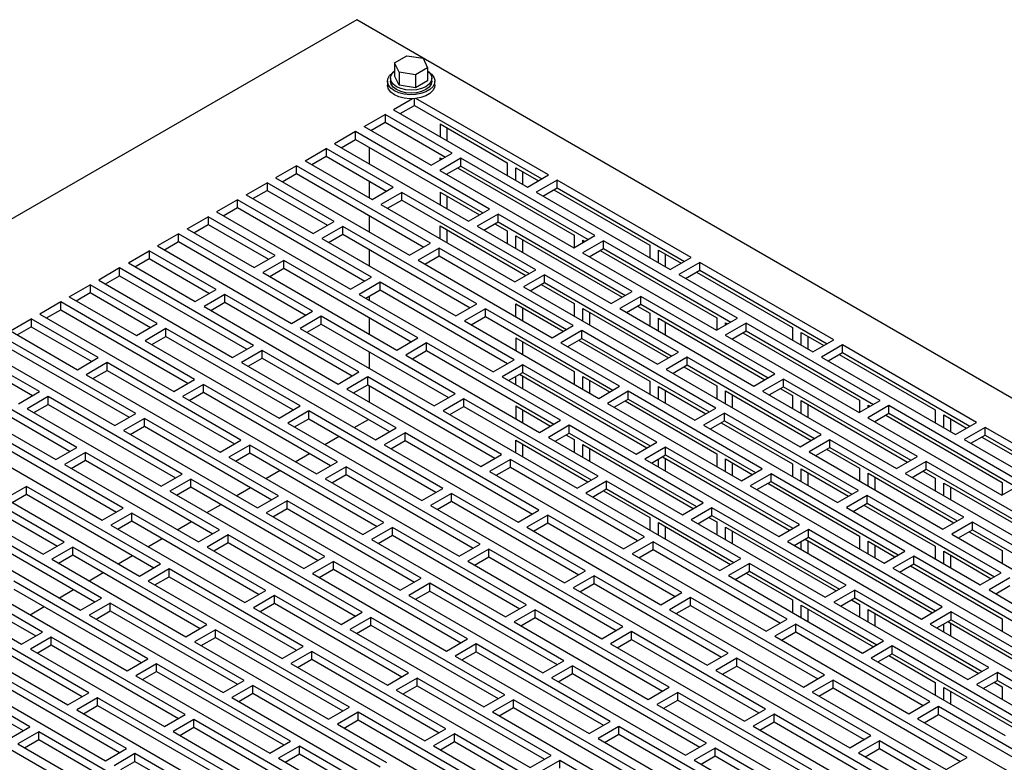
# Model space of a CAD drawing. Header units: inches. Extents: x 0 to 77, y 0 to 59.5.
# Tile 7 of 10: x 49.4 to 59.8, y 24.3 to 32.1. Entities that reach past the tile are written whole.
import ezdxf

# ---------------------------------------------------------------- set-up
doc = ezdxf.new("R2010")
doc.units = ezdxf.units.IN
doc.header["$LTSCALE"] = 7
doc.header["$MEASUREMENT"] = 0

msp = doc.modelspace()

# ---------------------------------------------------------------- linework, layer by layer
for p, q in [((52.99, 32.099), (41.588, 25.517)), ((73.143, 20.465), (52.99, 32.099)), ((53.39, 31.645), (53.518, 31.719)), ((53.518, 31.719), (53.692, 31.692)), ((53.437, 31.544), (53.39, 31.645)), ((53.39, 31.645), (53.39, 31.508)), ((53.692, 31.692), (53.739, 31.591)), ((53.437, 31.408), (53.39, 31.508)), ((53.611, 31.517), (53.437, 31.544)), ((53.437, 31.544), (53.437, 31.408)), ((53.739, 31.591), (53.611, 31.517)), ((53.611, 31.517), (53.611, 31.381)), ((53.739, 31.591), (53.739, 31.454)), ((53.315, 31.451), (53.315, 31.41)), ((53.346, 31.481), (53.346, 31.451)), ((53.611, 31.381), (53.437, 31.408)), ((53.739, 31.454), (53.611, 31.381)), ((53.783, 31.451), (53.783, 31.481)), ((53.815, 31.41), (53.815, 31.451)), ((53.58, 31.266), (53.378, 31.149)), ((53.449, 31.109), (53.599, 31.195)), ((53.599, 31.195), (53.599, 31.267)), ((53.599, 31.195), (54.943, 30.42)), ((55.013, 30.461), (53.614, 31.269)), ((53.069, 30.971), (53.29, 31.098)), ((53.997, 30.69), (53.29, 31.098)), ((53.29, 31.098), (53.29, 31.017)), ((53.378, 31.149), (54.792, 30.333)), ((53.069, 30.971), (53.776, 30.563)), ((53.139, 30.93), (53.29, 31.017)), ((53.29, 31.017), (53.926, 30.649)), ((53.87, 30.999), (53.87, 30.866)), ((53.87, 30.999), (54.577, 30.591)), ((52.977, 30.918), (52.756, 30.79)), ((54.391, 30.101), (52.977, 30.918)), ((52.977, 30.836), (52.977, 30.918)), ((53.94, 30.958), (53.94, 30.825)), ((52.756, 30.79), (54.17, 29.974)), ((52.827, 30.749), (52.977, 30.836)), ((52.977, 30.836), (54.32, 30.061)), ((52.446, 30.612), (52.667, 30.739)), ((52.517, 30.571), (52.667, 30.658)), ((53.375, 30.331), (52.667, 30.739)), ((52.667, 30.739), (52.667, 30.658)), ((52.667, 30.658), (53.304, 30.29)), ((53.123, 30.752), (53.123, 30.578)), ((53.776, 30.563), (53.997, 30.69)), ((52.355, 30.559), (52.134, 30.431)), ((53.769, 29.742), (52.355, 30.559)), ((52.355, 30.477), (52.355, 30.559)), ((52.446, 30.612), (53.154, 30.203)), ((54.089, 30.637), (53.868, 30.51)), ((53.87, 30.642), (53.892, 30.629)), ((53.87, 30.617), (53.87, 30.642)), ((53.938, 30.469), (54.089, 30.555)), ((55.503, 29.821), (54.089, 30.637)), ((54.089, 30.555), (54.089, 30.637)), ((54.089, 30.555), (55.432, 29.78)), ((54.577, 30.591), (54.577, 30.458)), ((52.204, 30.39), (52.355, 30.477)), ((52.355, 30.477), (53.698, 29.701)), ((53.868, 30.51), (55.282, 29.693)), ((53.94, 30.47), (53.94, 30.468)), ((54.054, 30.535), (55.284, 29.826)), ((54.669, 30.404), (54.669, 30.538)), ((54.669, 30.538), (54.908, 30.4)), ((54.739, 30.497), (54.739, 30.364)), ((54.792, 30.333), (55.013, 30.461)), ((51.824, 30.252), (52.045, 30.38)), ((52.752, 29.972), (52.045, 30.38)), ((52.045, 30.38), (52.045, 30.298)), ((52.134, 30.431), (53.548, 29.615)), ((53.123, 30.395), (53.123, 30.221)), ((55.105, 30.407), (54.884, 30.28)), ((56.519, 29.591), (55.105, 30.407)), ((55.105, 30.326), (55.105, 30.407)), ((51.824, 30.252), (52.531, 29.844)), ((51.895, 30.212), (52.045, 30.298)), ((52.045, 30.298), (52.682, 29.931)), ((53.154, 30.203), (53.375, 30.331)), ((53.466, 30.278), (53.246, 30.15)), ((54.881, 29.461), (53.466, 30.278)), ((53.466, 30.196), (53.466, 30.278)), ((53.87, 30.281), (54.286, 30.041)), ((53.87, 30.281), (53.87, 30.147)), ((54.884, 30.28), (56.298, 29.464)), ((54.955, 30.239), (55.105, 30.326)), ((55.071, 30.306), (56.083, 29.722)), ((55.105, 30.326), (56.449, 29.55)), ((51.732, 30.199), (51.511, 30.072)), ((53.147, 29.383), (51.732, 30.199)), ((51.732, 30.118), (51.732, 30.199)), ((53.246, 30.15), (54.66, 29.334)), ((53.316, 30.11), (53.466, 30.196)), ((53.466, 30.196), (54.81, 29.421)), ((53.94, 30.24), (53.94, 30.106)), ((51.511, 30.072), (52.926, 29.255)), ((51.582, 30.031), (51.732, 30.118)), ((51.732, 30.118), (53.076, 29.342)), ((53.123, 30.033), (53.123, 29.86)), ((54.17, 29.974), (54.391, 30.101)), ((54.483, 30.048), (54.262, 29.921)), ((55.897, 29.232), (54.483, 30.048)), ((54.483, 29.967), (54.483, 30.048)), ((51.202, 29.893), (51.423, 30.021)), ((51.273, 29.852), (51.423, 29.939)), ((52.13, 29.613), (51.423, 30.021)), ((51.423, 30.021), (51.423, 29.939)), ((51.423, 29.939), (52.059, 29.572)), ((52.531, 29.844), (52.752, 29.972)), ((54.333, 29.88), (54.483, 29.967)), ((54.448, 29.947), (54.577, 29.873)), ((54.483, 29.967), (55.826, 29.191)), ((51.11, 29.84), (50.889, 29.713)), ((52.524, 29.024), (51.11, 29.84)), ((51.11, 29.758), (51.11, 29.84)), ((51.202, 29.893), (51.909, 29.485)), ((52.844, 29.919), (52.623, 29.791)), ((52.694, 29.75), (52.844, 29.837)), ((54.258, 29.102), (52.844, 29.919)), ((52.844, 29.837), (52.844, 29.919)), ((52.844, 29.837), (54.188, 29.061)), ((53.87, 29.924), (54.775, 29.401)), ((53.87, 29.79), (53.87, 29.924)), ((53.94, 29.883), (53.94, 29.749)), ((54.262, 29.921), (55.676, 29.104)), ((54.577, 29.873), (54.577, 29.739)), ((55.284, 29.826), (55.284, 29.694)), ((50.96, 29.672), (51.11, 29.758)), ((51.11, 29.758), (52.454, 28.983)), ((52.623, 29.791), (54.037, 28.975)), ((53.548, 29.615), (53.769, 29.742)), ((54.669, 29.686), (54.669, 29.819)), ((54.669, 29.819), (55.792, 29.171)), ((54.739, 29.779), (54.739, 29.645)), ((55.282, 29.693), (55.503, 29.821)), ((55.595, 29.768), (55.374, 29.64)), ((55.376, 29.747), (55.376, 29.773)), ((55.376, 29.773), (55.398, 29.76)), ((57.009, 28.951), (55.595, 29.768)), ((55.595, 29.686), (55.595, 29.768)), ((56.083, 29.722), (56.083, 29.588)), ((50.58, 29.534), (50.801, 29.662)), ((51.508, 29.253), (50.801, 29.662)), ((50.801, 29.662), (50.801, 29.58)), ((50.889, 29.713), (52.303, 28.896)), ((53.123, 29.676), (53.123, 29.503)), ((53.861, 29.689), (53.64, 29.561)), ((55.275, 28.873), (53.861, 29.689)), ((53.861, 29.607), (53.861, 29.689)), ((55.374, 29.64), (56.788, 28.824)), ((55.445, 29.599), (55.595, 29.686)), ((55.56, 29.666), (56.79, 28.956)), ((55.595, 29.686), (56.938, 28.91)), ((56.175, 29.535), (56.175, 29.669)), ((56.175, 29.669), (56.414, 29.53)), ((56.245, 29.628), (56.245, 29.494)), ((50.58, 29.534), (51.287, 29.126)), ((50.65, 29.493), (50.801, 29.58)), ((50.801, 29.58), (51.437, 29.212)), ((51.909, 29.485), (52.13, 29.613)), ((52.222, 29.559), (52.001, 29.432)), ((53.636, 28.743), (52.222, 29.559)), ((52.222, 29.478), (52.222, 29.559)), ((53.64, 29.561), (55.054, 28.745)), ((53.71, 29.521), (53.861, 29.607)), ((53.861, 29.607), (55.204, 28.832)), ((55.446, 29.6), (55.446, 29.598)), ((56.298, 29.464), (56.519, 29.591)), ((56.611, 29.538), (56.39, 29.41)), ((58.026, 28.722), (56.611, 29.538)), ((56.611, 29.456), (56.611, 29.538)), ((50.488, 29.481), (50.267, 29.353)), ((51.902, 28.664), (50.488, 29.481)), ((50.488, 29.399), (50.488, 29.481)), ((52.001, 29.432), (53.415, 28.615)), ((52.072, 29.391), (52.222, 29.478)), ((52.222, 29.478), (53.565, 28.702)), ((54.66, 29.334), (54.881, 29.461)), ((56.39, 29.41), (57.805, 28.594)), ((56.461, 29.37), (56.611, 29.456)), ((56.577, 29.436), (57.589, 28.852)), ((56.611, 29.456), (57.955, 28.681)), ((50.267, 29.353), (51.681, 28.537)), ((50.338, 29.312), (50.488, 29.399)), ((50.488, 29.399), (51.831, 28.624)), ((52.926, 29.255), (53.147, 29.383)), ((53.238, 29.33), (53.017, 29.202)), ((54.653, 28.513), (53.238, 29.33)), ((53.238, 29.248), (53.238, 29.33)), ((54.973, 29.408), (54.752, 29.281)), ((54.822, 29.24), (54.973, 29.327)), ((54.938, 29.307), (55.284, 29.107)), ((56.387, 28.592), (54.973, 29.408)), ((54.973, 29.327), (54.973, 29.408)), ((54.973, 29.327), (56.316, 28.551)), ((49.957, 29.175), (50.178, 29.302)), ((50.028, 29.134), (50.178, 29.221)), ((50.886, 28.894), (50.178, 29.302)), ((50.178, 29.302), (50.178, 29.221)), ((50.178, 29.221), (50.815, 28.853)), ((51.287, 29.126), (51.508, 29.253)), ((53.017, 29.202), (54.432, 28.386)), ((53.088, 29.161), (53.238, 29.248)), ((53.238, 29.248), (54.582, 28.473)), ((54.752, 29.281), (56.166, 28.464)), ((55.676, 29.104), (55.897, 29.232)), ((49.866, 29.122), (49.645, 28.994)), ((51.28, 28.305), (49.866, 29.122)), ((49.866, 29.04), (49.866, 29.122)), ((49.957, 29.175), (50.665, 28.767)), ((51.6, 29.2), (51.379, 29.073)), ((51.449, 29.032), (51.6, 29.119)), ((53.014, 28.384), (51.6, 29.2)), ((51.6, 29.119), (51.6, 29.2)), ((51.6, 29.119), (52.943, 28.343)), ((53.123, 29.181), (53.123, 29.142)), ((54.037, 28.975), (54.258, 29.102)), ((54.669, 29.101), (55.169, 28.812)), ((54.669, 28.968), (54.669, 29.101)), ((55.284, 29.107), (55.284, 28.974)), ((55.989, 29.179), (55.768, 29.051)), ((55.839, 29.01), (55.989, 29.097)), ((57.403, 28.362), (55.989, 29.179)), ((55.989, 29.097), (55.989, 29.179)), ((55.989, 29.097), (57.333, 28.322)), ((49.645, 28.994), (51.059, 28.178)), ((49.715, 28.953), (49.866, 29.04)), ((49.866, 29.04), (51.209, 28.264)), ((51.379, 29.073), (52.793, 28.256)), ((52.303, 28.896), (52.524, 29.024)), ((54.35, 29.049), (54.129, 28.922)), ((55.765, 28.233), (54.35, 29.049)), ((54.35, 28.968), (54.35, 29.049)), ((54.739, 29.06), (54.739, 28.927)), ((55.376, 28.921), (55.376, 29.054)), ((55.376, 29.054), (56.281, 28.531)), ((55.446, 29.013), (55.446, 28.88)), ((55.768, 29.051), (57.182, 28.235)), ((55.954, 29.077), (56.083, 29.003)), ((56.083, 29.003), (56.083, 28.87)), ((49.335, 28.816), (49.556, 28.943)), ((50.263, 28.535), (49.556, 28.943)), ((49.556, 28.943), (49.556, 28.861)), ((50.665, 28.767), (50.886, 28.894)), ((52.616, 28.971), (52.395, 28.843)), ((54.03, 28.154), (52.616, 28.971)), ((52.616, 28.889), (52.616, 28.971)), ((53.123, 28.958), (53.123, 28.784)), ((54.129, 28.922), (55.544, 28.105)), ((54.2, 28.881), (54.35, 28.968)), ((54.35, 28.968), (55.694, 28.192)), ((56.175, 28.817), (56.175, 28.95)), ((56.175, 28.95), (57.298, 28.302)), ((56.245, 28.909), (56.245, 28.776)), ((56.788, 28.824), (57.009, 28.951)), ((56.79, 28.956), (56.79, 28.825)), ((57.101, 28.898), (56.88, 28.771)), ((56.882, 28.878), (56.882, 28.903)), ((56.882, 28.903), (56.904, 28.89)), ((58.515, 28.082), (57.101, 28.898)), ((57.101, 28.817), (57.101, 28.898)), ((49.335, 28.816), (50.042, 28.407)), ((49.406, 28.775), (49.556, 28.861)), ((49.556, 28.861), (50.193, 28.494)), ((50.977, 28.841), (50.757, 28.713)), ((52.392, 28.025), (50.977, 28.841)), ((50.977, 28.759), (50.977, 28.841)), ((52.395, 28.843), (53.809, 28.027)), ((52.466, 28.802), (52.616, 28.889)), ((52.616, 28.889), (53.96, 28.113)), ((55.054, 28.745), (55.275, 28.873)), ((55.367, 28.82), (55.146, 28.692)), ((56.781, 28.003), (55.367, 28.82)), ((55.367, 28.738), (55.367, 28.82)), ((56.951, 28.73), (57.101, 28.817)), ((57.066, 28.797), (58.296, 28.087)), ((57.101, 28.817), (58.445, 28.041)), ((57.589, 28.852), (57.589, 28.719)), ((57.681, 28.665), (57.681, 28.799)), ((57.681, 28.799), (57.92, 28.661)), ((50.658, 27.946), (49.243, 28.762)), ((50.757, 28.713), (52.171, 27.897)), ((50.827, 28.673), (50.977, 28.759)), ((50.977, 28.759), (52.321, 27.984)), ((53.415, 28.615), (53.636, 28.743)), ((53.728, 28.69), (53.507, 28.562)), ((55.142, 27.874), (53.728, 28.69)), ((53.728, 28.608), (53.728, 28.69)), ((54.669, 28.744), (55.284, 28.389)), ((54.669, 28.744), (54.669, 28.61)), ((54.739, 28.703), (54.739, 28.57)), ((55.146, 28.692), (56.56, 27.876)), ((55.217, 28.651), (55.367, 28.738)), ((55.332, 28.718), (56.083, 28.285)), ((55.367, 28.738), (56.71, 27.962)), ((56.88, 28.771), (58.294, 27.954)), ((56.953, 28.731), (56.953, 28.729)), ((57.752, 28.758), (57.752, 28.625)), ((57.805, 28.594), (58.026, 28.722)), ((49.641, 28.176), (48.934, 28.584)), ((49.022, 28.635), (50.437, 27.818)), ((49.243, 28.681), (50.587, 27.905)), ((51.681, 28.537), (51.902, 28.664)), ((51.994, 28.611), (51.773, 28.484)), ((53.408, 27.795), (51.994, 28.611)), ((51.994, 28.53), (51.994, 28.611)), ((53.123, 28.597), (53.123, 28.423)), ((53.578, 28.522), (53.728, 28.608)), ((53.728, 28.608), (55.072, 27.833)), ((56.166, 28.464), (56.387, 28.592)), ((58.117, 28.669), (57.897, 28.541)), ((57.967, 28.5), (58.117, 28.587)), ((59.532, 27.852), (58.117, 28.669)), ((58.117, 28.587), (58.117, 28.669)), ((58.117, 28.587), (59.461, 27.811)), ((48.934, 28.502), (49.57, 28.135)), ((50.042, 28.407), (50.263, 28.535)), ((50.355, 28.482), (50.134, 28.354)), ((51.769, 27.665), (50.355, 28.482)), ((50.355, 28.4), (50.355, 28.482)), ((51.773, 28.484), (53.187, 27.667)), ((51.844, 28.443), (51.994, 28.53)), ((51.994, 28.53), (53.337, 27.754)), ((53.507, 28.562), (54.921, 27.746)), ((54.432, 28.386), (54.653, 28.513)), ((56.479, 28.539), (56.258, 28.411)), ((57.893, 27.723), (56.479, 28.539)), ((56.479, 28.457), (56.479, 28.539)), ((57.897, 28.541), (59.311, 27.725)), ((58.083, 28.567), (59.095, 27.983)), ((50.035, 27.587), (48.621, 28.403)), ((50.205, 28.313), (50.355, 28.4)), ((50.355, 28.4), (51.699, 27.625)), ((52.793, 28.256), (53.014, 28.384)), ((54.745, 28.46), (54.524, 28.333)), ((54.594, 28.292), (54.745, 28.379)), ((56.159, 27.644), (54.745, 28.46)), ((54.745, 28.379), (54.745, 28.46)), ((54.745, 28.379), (56.088, 27.603)), ((55.284, 28.389), (55.284, 28.255)), ((56.258, 28.411), (57.672, 27.595)), ((56.329, 28.371), (56.479, 28.457)), ((56.444, 28.437), (56.79, 28.238)), ((56.479, 28.457), (57.822, 27.682)), ((48.4, 28.276), (49.814, 27.459)), ((48.621, 28.322), (49.965, 27.546)), ((50.134, 28.354), (51.548, 27.538)), ((51.059, 28.178), (51.28, 28.305)), ((53.106, 28.331), (52.885, 28.203)), ((54.52, 27.514), (53.106, 28.331)), ((53.106, 28.249), (53.106, 28.331)), ((54.524, 28.333), (55.938, 27.516)), ((54.669, 28.249), (54.669, 28.335)), ((54.71, 28.359), (56.053, 27.583)), ((54.739, 28.342), (54.739, 28.208)), ((55.376, 28.202), (55.376, 28.335)), ((55.376, 28.335), (55.659, 28.172)), ((55.446, 28.295), (55.446, 28.161)), ((56.083, 28.285), (56.083, 28.151)), ((57.182, 28.235), (57.403, 28.362)), ((57.495, 28.309), (57.274, 28.182)), ((58.909, 27.493), (57.495, 28.309)), ((57.495, 28.228), (57.495, 28.309)), ((49.42, 28.048), (49.641, 28.176)), ((51.372, 28.252), (51.151, 28.125)), ((51.221, 28.084), (51.372, 28.171)), ((52.786, 27.436), (51.372, 28.252)), ((51.372, 28.171), (51.372, 28.252)), ((51.372, 28.171), (52.715, 27.395)), ((52.885, 28.203), (54.299, 27.387)), ((52.956, 28.162), (53.106, 28.249)), ((53.106, 28.249), (54.449, 27.474)), ((53.123, 28.239), (53.123, 28.066)), ((55.544, 28.105), (55.765, 28.233)), ((55.857, 28.18), (55.636, 28.052)), ((57.271, 27.363), (55.857, 28.18)), ((55.857, 28.098), (55.857, 28.18)), ((56.175, 28.098), (56.175, 28.231)), ((56.175, 28.231), (56.676, 27.942)), ((56.245, 28.191), (56.245, 28.057)), ((56.79, 28.238), (56.79, 28.104)), ((56.882, 28.051), (56.882, 28.185)), ((56.882, 28.185), (57.788, 27.662)), ((57.274, 28.182), (58.688, 27.365)), ((57.345, 28.141), (57.495, 28.228)), ((57.461, 28.208), (57.589, 28.134)), ((57.495, 28.228), (58.839, 27.452)), ((49.733, 28.123), (49.512, 27.995)), ((51.147, 27.306), (49.733, 28.123)), ((49.733, 28.041), (49.733, 28.123)), ((51.151, 28.125), (52.565, 27.308)), ((53.809, 28.027), (54.03, 28.154)), ((54.122, 28.101), (53.901, 27.974)), ((55.537, 27.285), (54.122, 28.101)), ((54.122, 28.019), (54.122, 28.101)), ((55.706, 28.011), (55.857, 28.098)), ((55.822, 28.078), (56.79, 27.519)), ((55.857, 28.098), (57.2, 27.322)), ((56.953, 28.144), (56.953, 28.01)), ((57.589, 28.134), (57.589, 28)), ((57.681, 27.947), (57.681, 28.081)), ((57.681, 28.081), (58.804, 27.432)), ((58.294, 27.954), (58.515, 28.082)), ((58.296, 28.087), (58.296, 27.955)), ((49.512, 27.995), (50.926, 27.179)), ((49.583, 27.954), (49.733, 28.041)), ((49.733, 28.041), (51.076, 27.265)), ((52.171, 27.897), (52.392, 28.025)), ((52.484, 27.972), (52.263, 27.844)), ((53.898, 27.155), (52.484, 27.972)), ((52.484, 27.89), (52.484, 27.972)), ((53.901, 27.974), (55.316, 27.157)), ((53.972, 27.933), (54.122, 28.019)), ((54.122, 28.019), (55.466, 27.244)), ((54.669, 28.025), (55.037, 27.813)), ((54.669, 28.025), (54.669, 27.892)), ((54.739, 27.984), (54.739, 27.851)), ((55.636, 28.052), (57.05, 27.236)), ((56.56, 27.876), (56.781, 28.003)), ((57.752, 28.04), (57.752, 27.906)), ((58.607, 28.029), (58.386, 27.901)), ((58.388, 28.008), (58.388, 28.034)), ((58.388, 28.034), (58.41, 28.021)), ((60.021, 27.212), (58.607, 28.029)), ((58.607, 27.947), (58.607, 28.029)), ((59.095, 27.983), (59.095, 27.849)), ((50.437, 27.818), (50.658, 27.946)), ((50.749, 27.893), (50.528, 27.765)), ((52.164, 27.077), (50.749, 27.893)), ((50.749, 27.811), (50.749, 27.893)), ((52.333, 27.803), (52.484, 27.89)), ((52.484, 27.89), (53.827, 27.114)), ((52.963, 27.797), (53.113, 27.883)), ((54.921, 27.746), (55.142, 27.874)), ((56.873, 27.95), (56.652, 27.823)), ((56.723, 27.782), (56.873, 27.868)), ((58.287, 27.134), (56.873, 27.95)), ((56.873, 27.868), (56.873, 27.95)), ((56.873, 27.868), (58.216, 27.093)), ((58.386, 27.901), (59.8, 27.085)), ((58.457, 27.86), (58.607, 27.947)), ((58.459, 27.861), (58.459, 27.859)), ((58.573, 27.927), (59.802, 27.217)), ((58.607, 27.947), (59.951, 27.171)), ((59.187, 27.796), (59.187, 27.93)), ((59.187, 27.93), (59.426, 27.791)), ((59.258, 27.889), (59.258, 27.755)), ((59.311, 27.725), (59.532, 27.852)), ((50.525, 26.947), (49.111, 27.763)), ((50.528, 27.765), (51.943, 26.949)), ((50.599, 27.725), (50.749, 27.811)), ((50.749, 27.811), (52.093, 27.036)), ((52.263, 27.844), (53.677, 27.028)), ((53.187, 27.667), (53.408, 27.795)), ((55.234, 27.821), (55.013, 27.693)), ((56.648, 27.004), (55.234, 27.821)), ((55.234, 27.739), (55.234, 27.821)), ((56.652, 27.823), (58.066, 27.006)), ((56.838, 27.848), (57.589, 27.415)), ((59.624, 27.799), (59.403, 27.672)), ((61.038, 26.983), (59.624, 27.799)), ((59.624, 27.717), (59.624, 27.799)), ((49.111, 27.682), (50.454, 26.906)), ((51.548, 27.538), (51.769, 27.665)), ((52.654, 27.618), (52.804, 27.705)), ((53.5, 27.742), (53.279, 27.614)), ((53.35, 27.574), (53.5, 27.66)), ((54.914, 26.926), (53.5, 27.742)), ((53.5, 27.66), (53.5, 27.742)), ((53.5, 27.66), (54.844, 26.885)), ((54.669, 27.664), (55.431, 27.224)), ((54.669, 27.531), (54.669, 27.664)), ((55.013, 27.693), (56.427, 26.877)), ((55.084, 27.652), (55.234, 27.739)), ((55.199, 27.719), (55.284, 27.67)), ((55.234, 27.739), (56.578, 26.963)), ((55.284, 27.67), (55.284, 27.537)), ((55.938, 27.516), (56.159, 27.644)), ((57.672, 27.595), (57.893, 27.723)), ((57.985, 27.669), (57.764, 27.542)), ((59.399, 26.853), (57.985, 27.669)), ((57.985, 27.588), (57.985, 27.669)), ((59.403, 27.672), (60.817, 26.855)), ((59.473, 27.631), (59.624, 27.717)), ((59.589, 27.697), (60.601, 27.113)), ((59.624, 27.717), (60.967, 26.942)), ((48.89, 27.636), (50.304, 26.819)), ((49.814, 27.459), (50.035, 27.587)), ((51.861, 27.612), (51.64, 27.485)), ((53.276, 26.796), (51.861, 27.612)), ((51.861, 27.531), (51.861, 27.612)), ((53.279, 27.614), (54.693, 26.798)), ((54.739, 27.623), (54.739, 27.49)), ((55.376, 27.484), (55.376, 27.617)), ((55.376, 27.617), (56.543, 26.943)), ((55.446, 27.576), (55.446, 27.443)), ((56.251, 27.591), (56.03, 27.463)), ((57.665, 26.774), (56.251, 27.591)), ((56.251, 27.509), (56.251, 27.591)), ((57.764, 27.542), (59.178, 26.725)), ((57.835, 27.501), (57.985, 27.588)), ((57.95, 27.568), (58.296, 27.368)), ((57.985, 27.588), (59.328, 26.812)), ((50.127, 27.534), (49.906, 27.406)), ((49.977, 27.365), (50.127, 27.452)), ((51.541, 26.717), (50.127, 27.534)), ((50.127, 27.452), (50.127, 27.534)), ((50.127, 27.452), (51.471, 26.677)), ((51.64, 27.485), (53.055, 26.668)), ((51.711, 27.444), (51.861, 27.531)), ((51.861, 27.531), (53.205, 26.755)), ((52.341, 27.437), (52.491, 27.524)), ((52.565, 27.308), (52.786, 27.436)), ((54.299, 27.387), (54.52, 27.514)), ((54.612, 27.461), (54.391, 27.334)), ((56.026, 26.645), (54.612, 27.461)), ((54.612, 27.38), (54.612, 27.461)), ((56.03, 27.463), (57.444, 26.647)), ((56.1, 27.422), (56.251, 27.509)), ((56.175, 27.38), (56.175, 27.465)), ((56.216, 27.489), (57.559, 26.714)), ((56.245, 27.472), (56.245, 27.339)), ((56.251, 27.509), (57.594, 26.734)), ((56.79, 27.519), (56.79, 27.386)), ((56.882, 27.333), (56.882, 27.466)), ((56.882, 27.466), (57.165, 27.302)), ((58.688, 27.365), (58.909, 27.493)), ((59.001, 27.44), (58.78, 27.312)), ((60.416, 26.623), (59.001, 27.44)), ((59.001, 27.358), (59.001, 27.44)), ((49.903, 26.588), (48.488, 27.404)), ((49.906, 27.406), (51.32, 26.59)), ((52.032, 27.259), (52.182, 27.346)), ((52.878, 27.383), (52.657, 27.255)), ((54.292, 26.566), (52.878, 27.383)), ((52.878, 27.301), (52.878, 27.383)), ((54.391, 27.334), (55.805, 26.517)), ((54.462, 27.293), (54.612, 27.38)), ((54.612, 27.38), (55.955, 26.604)), ((56.953, 27.425), (56.953, 27.292)), ((57.05, 27.236), (57.271, 27.363)), ((57.589, 27.415), (57.589, 27.282)), ((57.681, 27.229), (57.681, 27.362)), ((57.681, 27.362), (58.182, 27.073)), ((58.296, 27.368), (58.296, 27.235)), ((58.851, 27.271), (59.001, 27.358)), ((58.967, 27.338), (59.095, 27.264)), ((59.001, 27.358), (60.345, 26.583)), ((48.267, 27.277), (49.682, 26.46)), ((48.488, 27.322), (49.832, 26.547)), ((50.926, 27.179), (51.147, 27.306)), ((51.239, 27.253), (51.018, 27.126)), ((52.653, 26.437), (51.239, 27.253)), ((51.239, 27.171), (51.239, 27.253)), ((52.657, 27.255), (54.071, 26.439)), ((52.728, 27.214), (52.878, 27.301)), ((52.878, 27.301), (54.221, 26.525)), ((55.316, 27.157), (55.537, 27.285)), ((55.628, 27.232), (55.407, 27.104)), ((57.043, 26.415), (55.628, 27.232)), ((55.628, 27.15), (55.628, 27.232)), ((57.363, 27.31), (57.142, 27.183)), ((57.212, 27.142), (57.363, 27.229)), ((58.777, 26.494), (57.363, 27.31)), ((57.363, 27.229), (57.363, 27.31)), ((57.363, 27.229), (58.706, 26.453)), ((57.752, 27.321), (57.752, 27.188)), ((58.388, 27.182), (58.388, 27.315)), ((58.388, 27.315), (59.294, 26.792)), ((58.459, 27.274), (58.459, 27.141)), ((58.78, 27.312), (60.195, 26.496)), ((59.095, 27.264), (59.095, 27.131)), ((49.505, 27.175), (49.284, 27.047)), ((50.919, 26.358), (49.505, 27.175)), ((49.505, 27.093), (49.505, 27.175)), ((51.018, 27.126), (52.432, 26.309)), ((51.089, 27.085), (51.239, 27.171)), ((51.239, 27.171), (52.583, 26.396)), ((51.719, 27.078), (51.869, 27.165)), ((53.677, 27.028), (53.898, 27.155)), ((55.478, 27.063), (55.628, 27.15)), ((55.594, 27.13), (56.083, 26.847)), ((55.628, 27.15), (56.972, 26.374)), ((57.142, 27.183), (58.556, 26.366)), ((57.328, 27.209), (58.296, 26.65)), ((58.066, 27.006), (58.287, 27.134)), ((59.187, 27.078), (59.187, 27.211)), ((59.187, 27.211), (60.31, 26.563)), ((59.258, 27.17), (59.258, 27.037)), ((59.8, 27.085), (60.021, 27.212)), ((59.802, 27.217), (59.802, 27.086)), ((49.284, 27.047), (50.698, 26.231)), ((49.355, 27.006), (49.505, 27.093)), ((49.505, 27.093), (50.848, 26.317)), ((51.943, 26.949), (52.164, 27.077)), ((52.256, 27.023), (52.035, 26.896)), ((53.67, 26.207), (52.256, 27.023)), ((52.256, 26.942), (52.256, 27.023)), ((53.99, 27.102), (53.769, 26.975)), ((53.839, 26.934), (53.99, 27.02)), ((55.404, 26.286), (53.99, 27.102)), ((53.99, 27.02), (53.99, 27.102)), ((53.99, 27.02), (55.333, 26.245)), ((55.407, 27.104), (56.822, 26.288)), ((58.379, 27.081), (58.158, 26.953)), ((59.793, 26.264), (58.379, 27.081)), ((58.379, 26.999), (58.379, 27.081)), ((50.304, 26.819), (50.525, 26.947)), ((51.409, 26.9), (51.56, 26.986)), ((52.105, 26.855), (52.256, 26.942)), ((52.256, 26.942), (53.599, 26.166)), ((53.769, 26.975), (55.183, 26.158)), ((54.693, 26.798), (54.914, 26.926)), ((56.427, 26.877), (56.648, 27.004)), ((56.74, 26.951), (56.519, 26.823)), ((58.155, 26.135), (56.74, 26.951)), ((56.74, 26.869), (56.74, 26.951)), ((58.158, 26.953), (59.572, 26.137)), ((58.229, 26.912), (58.379, 26.999)), ((58.344, 26.979), (59.095, 26.546)), ((58.379, 26.999), (59.723, 26.223)), ((50.297, 25.999), (48.883, 26.815)), ((50.617, 26.894), (50.396, 26.766)), ((50.467, 26.725), (50.617, 26.812)), ((52.031, 26.077), (50.617, 26.894)), ((50.617, 26.812), (50.617, 26.894)), ((50.617, 26.812), (51.96, 26.037)), ((52.035, 26.896), (53.449, 26.08)), ((55.006, 26.872), (54.785, 26.745)), ((56.42, 26.056), (55.006, 26.872)), ((55.006, 26.791), (55.006, 26.872)), ((56.083, 26.847), (56.083, 26.714)), ((56.519, 26.823), (57.934, 26.007)), ((56.59, 26.783), (56.74, 26.869)), ((56.706, 26.849), (56.79, 26.801)), ((56.74, 26.869), (58.084, 26.094)), ((59.178, 26.725), (59.399, 26.853)), ((48.883, 26.734), (50.226, 25.958)), ((50.396, 26.766), (51.81, 25.95)), ((51.096, 26.719), (51.247, 26.806)), ((51.32, 26.59), (51.541, 26.717)), ((53.055, 26.668), (53.276, 26.796)), ((53.367, 26.743), (53.147, 26.615)), ((54.782, 25.926), (53.367, 26.743)), ((53.367, 26.661), (53.367, 26.743)), ((54.785, 26.745), (56.199, 25.928)), ((54.856, 26.704), (55.006, 26.791)), ((55.006, 26.791), (56.35, 26.015)), ((56.175, 26.661), (56.175, 26.794)), ((56.175, 26.794), (56.937, 26.354)), ((56.245, 26.754), (56.245, 26.62)), ((56.79, 26.801), (56.79, 26.667)), ((56.882, 26.614), (56.882, 26.747)), ((56.882, 26.747), (58.049, 26.074)), ((57.444, 26.647), (57.665, 26.774)), ((57.757, 26.721), (57.536, 26.594)), ((59.171, 25.905), (57.757, 26.721)), ((57.757, 26.64), (57.757, 26.721)), ((59.491, 26.8), (59.27, 26.672)), ((59.341, 26.632), (59.491, 26.718)), ((60.905, 25.984), (59.491, 26.8)), ((59.491, 26.718), (59.491, 26.8)), ((59.491, 26.718), (60.835, 25.943)), ((48.662, 26.688), (50.076, 25.871)), ((50.787, 26.54), (50.937, 26.627)), ((51.633, 26.664), (51.412, 26.537)), ((53.048, 25.848), (51.633, 26.664)), ((51.633, 26.583), (51.633, 26.664)), ((53.147, 26.615), (54.561, 25.799)), ((53.217, 26.574), (53.367, 26.661)), ((53.367, 26.661), (54.711, 25.886)), ((55.805, 26.517), (56.026, 26.645)), ((56.953, 26.707), (56.953, 26.573)), ((57.607, 26.553), (57.757, 26.64)), ((57.722, 26.62), (59.066, 25.844)), ((57.757, 26.64), (59.1, 25.864)), ((58.296, 26.65), (58.296, 26.516)), ((59.27, 26.672), (60.684, 25.856)), ((59.456, 26.698), (59.802, 26.499)), ((49.682, 26.46), (49.903, 26.588)), ((49.995, 26.535), (49.774, 26.407)), ((51.409, 25.718), (49.995, 26.535)), ((49.995, 26.453), (49.995, 26.535)), ((51.412, 26.537), (52.827, 25.72)), ((51.483, 26.496), (51.633, 26.583)), ((51.633, 26.583), (52.977, 25.807)), ((54.071, 26.439), (54.292, 26.566)), ((54.384, 26.513), (54.163, 26.386)), ((55.798, 25.697), (54.384, 26.513)), ((54.384, 26.432), (54.384, 26.513)), ((56.118, 26.592), (55.897, 26.464)), ((55.968, 26.423), (56.118, 26.51)), ((57.532, 25.775), (56.118, 26.592)), ((56.118, 26.51), (56.118, 26.592)), ((56.118, 26.51), (57.462, 25.735)), ((57.536, 26.594), (58.95, 25.777)), ((57.681, 26.51), (57.681, 26.596)), ((57.752, 26.603), (57.752, 26.469)), ((58.388, 26.463), (58.388, 26.597)), ((58.388, 26.597), (58.671, 26.433)), ((58.459, 26.556), (58.459, 26.422)), ((59.095, 26.546), (59.095, 26.412)), ((49.675, 25.64), (48.26, 26.456)), ((49.774, 26.407), (51.188, 25.591)), ((49.844, 26.366), (49.995, 26.453)), ((49.995, 26.453), (51.338, 25.677)), ((50.474, 26.36), (50.624, 26.447)), ((52.432, 26.309), (52.653, 26.437)), ((54.234, 26.345), (54.384, 26.432)), ((54.384, 26.432), (55.727, 25.656)), ((55.897, 26.464), (57.311, 25.648)), ((56.822, 26.288), (57.043, 26.415)), ((58.556, 26.366), (58.777, 26.494)), ((58.869, 26.441), (58.648, 26.313)), ((60.283, 25.624), (58.869, 26.441)), ((58.869, 26.359), (58.869, 26.441)), ((59.187, 26.359), (59.187, 26.493)), ((59.187, 26.493), (59.688, 26.203)), ((59.258, 26.452), (59.258, 26.318)), ((59.802, 26.499), (59.802, 26.365)), ((48.039, 26.329), (49.454, 25.512)), ((48.26, 26.374), (49.604, 25.599)), ((50.698, 26.231), (50.919, 26.358)), ((51.011, 26.305), (50.79, 26.177)), ((52.425, 25.489), (51.011, 26.305)), ((51.011, 26.223), (51.011, 26.305)), ((52.745, 26.384), (52.524, 26.256)), ((52.595, 26.215), (52.745, 26.302)), ((54.159, 25.567), (52.745, 26.384)), ((52.745, 26.302), (52.745, 26.384)), ((52.745, 26.302), (54.089, 25.526)), ((54.163, 26.386), (55.577, 25.569)), ((57.135, 26.362), (56.914, 26.235)), ((58.549, 25.546), (57.135, 26.362)), ((57.135, 26.281), (57.135, 26.362)), ((58.648, 26.313), (60.062, 25.497)), ((58.719, 26.272), (58.869, 26.359)), ((58.834, 26.339), (59.802, 25.78)), ((58.869, 26.359), (60.212, 25.584)), ((50.165, 26.181), (50.315, 26.268)), ((50.861, 26.137), (51.011, 26.223)), ((51.011, 26.223), (52.355, 25.448)), ((52.524, 26.256), (53.938, 25.44)), ((53.449, 26.08), (53.67, 26.207)), ((55.183, 26.158), (55.404, 26.286)), ((55.496, 26.233), (55.275, 26.105)), ((56.91, 25.416), (55.496, 26.233)), ((55.496, 26.151), (55.496, 26.233)), ((56.914, 26.235), (58.328, 25.418)), ((56.984, 26.194), (57.135, 26.281)), ((57.1, 26.26), (57.589, 25.978)), ((57.135, 26.281), (58.478, 25.505)), ((59.572, 26.137), (59.793, 26.264)), ((59.885, 26.211), (59.664, 26.084)), ((50.787, 25.359), (49.372, 26.175)), ((49.372, 26.094), (50.716, 25.318)), ((49.852, 26.001), (50.002, 26.087)), ((50.79, 26.177), (52.204, 25.361)), ((53.762, 26.154), (53.541, 26.026)), ((55.176, 25.338), (53.762, 26.154)), ((53.762, 26.072), (53.762, 26.154)), ((55.275, 26.105), (56.689, 25.289)), ((55.346, 26.064), (55.496, 26.151)), ((55.496, 26.151), (56.839, 25.375)), ((57.934, 26.007), (58.155, 26.135)), ((59.664, 26.084), (61.078, 25.267)), ((59.735, 26.043), (59.885, 26.13)), ((49.151, 26.048), (50.566, 25.231)), ((50.076, 25.871), (50.297, 25.999)), ((51.81, 25.95), (52.031, 26.077)), ((52.123, 26.024), (51.902, 25.897)), ((53.537, 25.208), (52.123, 26.024)), ((52.123, 25.943), (52.123, 26.024)), ((53.541, 26.026), (54.955, 25.21)), ((53.611, 25.986), (53.762, 26.072)), ((53.762, 26.072), (55.105, 25.297)), ((56.199, 25.928), (56.42, 26.056)), ((56.512, 26.003), (56.291, 25.875)), ((57.927, 25.187), (56.512, 26.003)), ((56.512, 25.921), (56.512, 26.003)), ((58.247, 26.082), (58.026, 25.954)), ((58.096, 25.913), (58.247, 26)), ((58.212, 25.98), (58.296, 25.931)), ((59.661, 25.265), (58.247, 26.082)), ((58.247, 26), (58.247, 26.082)), ((58.247, 26), (59.59, 25.224)), ((49.543, 25.822), (49.693, 25.909)), ((50.389, 25.946), (50.168, 25.818)), ((51.803, 25.129), (50.389, 25.946)), ((50.389, 25.864), (50.389, 25.946)), ((51.902, 25.897), (53.316, 25.08)), ((51.973, 25.856), (52.123, 25.943)), ((52.123, 25.943), (53.466, 25.167)), ((54.561, 25.799), (54.782, 25.926)), ((56.362, 25.835), (56.512, 25.921)), ((56.512, 25.921), (57.856, 25.146)), ((57.589, 25.978), (57.589, 25.845)), ((57.681, 25.792), (57.681, 25.925)), ((57.681, 25.925), (58.443, 25.485)), ((57.752, 25.884), (57.752, 25.751)), ((58.026, 25.954), (59.44, 25.138)), ((58.296, 25.931), (58.296, 25.798)), ((58.388, 25.745), (58.388, 25.878)), ((58.388, 25.878), (59.555, 25.204)), ((58.95, 25.777), (59.171, 25.905)), ((50.164, 25), (48.75, 25.816)), ((50.168, 25.818), (51.582, 25.002)), ((50.239, 25.777), (50.389, 25.864)), ((50.389, 25.864), (51.732, 25.089)), ((52.827, 25.72), (53.048, 25.848)), ((53.139, 25.795), (52.918, 25.667)), ((54.554, 24.978), (53.139, 25.795)), ((53.139, 25.713), (53.139, 25.795)), ((54.874, 25.873), (54.653, 25.746)), ((54.723, 25.705), (54.874, 25.792)), ((56.288, 25.057), (54.874, 25.873)), ((54.874, 25.792), (54.874, 25.873)), ((54.874, 25.792), (56.217, 25.016)), ((56.291, 25.875), (57.706, 25.059)), ((57.311, 25.648), (57.532, 25.775)), ((58.459, 25.837), (58.459, 25.704)), ((59.263, 25.852), (59.042, 25.724)), ((60.677, 25.036), (59.263, 25.852)), ((59.263, 25.77), (59.263, 25.852)), ((59.802, 25.78), (59.802, 25.647)), ((48.529, 25.689), (49.943, 24.872)), ((48.75, 25.735), (50.094, 24.959)), ((51.188, 25.591), (51.409, 25.718)), ((52.989, 25.626), (53.139, 25.713)), ((53.139, 25.713), (54.483, 24.938)), ((54.653, 25.746), (56.067, 24.929)), ((55.577, 25.569), (55.798, 25.697)), ((57.624, 25.722), (57.403, 25.595)), ((59.038, 24.906), (57.624, 25.722)), ((57.624, 25.641), (57.624, 25.722)), ((59.042, 25.724), (60.456, 24.908)), ((59.113, 25.684), (59.263, 25.77)), ((59.187, 25.641), (59.187, 25.726)), ((59.228, 25.75), (60.572, 24.975)), ((59.258, 25.733), (59.258, 25.6)), ((59.263, 25.77), (60.606, 24.995)), ((49.454, 25.512), (49.675, 25.64)), ((49.767, 25.587), (49.546, 25.459)), ((51.181, 24.77), (49.767, 25.587)), ((49.767, 25.505), (49.767, 25.587)), ((51.501, 25.665), (51.28, 25.538)), ((51.35, 25.497), (51.501, 25.584)), ((52.915, 24.849), (51.501, 25.665)), ((51.501, 25.584), (51.501, 25.665)), ((51.501, 25.584), (52.844, 24.808)), ((52.918, 25.667), (54.333, 24.851)), ((53.938, 25.44), (54.159, 25.567)), ((55.89, 25.644), (55.669, 25.516)), ((57.304, 24.827), (55.89, 25.644)), ((55.89, 25.562), (55.89, 25.644)), ((57.403, 25.595), (58.818, 24.778)), ((57.474, 25.554), (57.624, 25.641)), ((57.624, 25.641), (58.968, 24.865)), ((49.616, 25.418), (49.767, 25.505)), ((49.767, 25.505), (51.11, 24.729)), ((51.28, 25.538), (52.694, 24.721)), ((52.204, 25.361), (52.425, 25.489)), ((54.251, 25.514), (54.03, 25.387)), ((55.666, 24.698), (54.251, 25.514)), ((54.251, 25.432), (54.251, 25.514)), ((55.669, 25.516), (57.083, 24.7)), ((55.74, 25.475), (55.89, 25.562)), ((55.89, 25.562), (57.234, 24.787)), ((58.328, 25.418), (58.549, 25.546)), ((58.641, 25.493), (58.42, 25.365)), ((60.055, 24.676), (58.641, 25.493)), ((58.641, 25.411), (58.641, 25.493)), ((49.542, 24.641), (48.128, 25.457)), ((48.128, 25.375), (49.471, 24.6)), ((49.546, 25.459), (50.96, 24.643)), ((50.566, 25.231), (50.787, 25.359)), ((52.517, 25.436), (52.296, 25.308)), ((53.931, 24.619), (52.517, 25.436)), ((52.517, 25.354), (52.517, 25.436)), ((54.03, 25.387), (55.445, 24.57)), ((54.101, 25.346), (54.251, 25.432)), ((54.251, 25.432), (55.595, 24.657)), ((56.689, 25.289), (56.91, 25.416)), ((57.002, 25.363), (56.781, 25.236)), ((58.416, 24.547), (57.002, 25.363)), ((57.002, 25.281), (57.002, 25.363)), ((58.42, 25.365), (59.834, 24.549)), ((58.49, 25.324), (58.641, 25.411)), ((58.606, 25.391), (59.095, 25.108)), ((58.641, 25.411), (59.984, 24.635)), ((50.878, 25.306), (50.658, 25.178)), ((52.293, 24.49), (50.878, 25.306)), ((50.878, 25.224), (50.878, 25.306)), ((52.296, 25.308), (53.71, 24.492)), ((52.367, 25.267), (52.517, 25.354)), ((52.517, 25.354), (53.861, 24.578)), ((54.955, 25.21), (55.176, 25.338)), ((55.268, 25.285), (55.047, 25.157)), ((56.682, 24.468), (55.268, 25.285)), ((55.268, 25.203), (55.268, 25.285)), ((56.852, 25.195), (57.002, 25.281)), ((57.002, 25.281), (58.346, 24.506)), ((59.44, 25.138), (59.661, 25.265)), ((50.559, 24.411), (49.144, 25.227)), ((50.658, 25.178), (52.072, 24.362)), ((50.728, 25.138), (50.878, 25.224)), ((50.878, 25.224), (52.222, 24.449)), ((53.316, 25.08), (53.537, 25.208)), ((53.629, 25.155), (53.408, 25.027)), ((55.043, 24.339), (53.629, 25.155)), ((53.629, 25.073), (53.629, 25.155)), ((55.047, 25.157), (56.461, 24.341)), ((55.118, 25.116), (55.268, 25.203)), ((55.268, 25.203), (56.611, 24.427)), ((56.781, 25.236), (58.195, 24.419)), ((57.706, 25.059), (57.927, 25.187)), ((59.753, 25.212), (59.532, 25.085)), ((61.167, 24.396), (59.753, 25.212)), ((59.753, 25.13), (59.753, 25.212)), ((48.923, 25.1), (50.338, 24.283)), ((49.144, 25.146), (50.488, 24.37)), ((51.582, 25.002), (51.803, 25.129)), ((51.895, 25.076), (51.674, 24.949)), ((53.309, 24.26), (51.895, 25.076)), ((51.895, 24.995), (51.895, 25.076)), ((53.479, 24.987), (53.629, 25.073)), ((53.629, 25.073), (54.973, 24.298)), ((56.067, 24.929), (56.288, 25.057)), ((58.018, 25.134), (57.798, 25.006)), ((57.868, 24.965), (58.018, 25.052)), ((59.433, 24.317), (58.018, 25.134)), ((58.018, 25.052), (58.018, 25.134)), ((58.018, 25.052), (59.362, 24.276)), ((59.095, 25.108), (59.095, 24.975)), ((59.187, 24.922), (59.187, 25.055)), ((59.187, 25.055), (59.949, 24.615)), ((59.532, 25.085), (60.946, 24.268)), ((59.602, 25.044), (59.753, 25.13)), ((59.718, 25.11), (59.802, 25.062)), ((59.753, 25.13), (61.096, 24.355)), ((59.802, 25.062), (59.802, 24.928)), ((49.943, 24.872), (50.164, 25)), ((50.256, 24.947), (50.035, 24.819)), ((51.67, 24.13), (50.256, 24.947)), ((50.256, 24.865), (50.256, 24.947)), ((51.674, 24.949), (53.088, 24.132)), ((51.745, 24.908), (51.895, 24.995)), ((51.895, 24.995), (53.238, 24.219)), ((53.408, 25.027), (54.822, 24.211)), ((54.333, 24.851), (54.554, 24.978)), ((56.38, 25.004), (56.159, 24.876)), ((57.794, 24.187), (56.38, 25.004)), ((56.38, 24.922), (56.38, 25.004)), ((57.798, 25.006), (59.212, 24.19)), ((59.258, 25.015), (59.258, 24.881)), ((49.936, 24.052), (48.522, 24.868)), ((50.106, 24.778), (50.256, 24.865)), ((50.256, 24.865), (51.6, 24.09)), ((52.694, 24.721), (52.915, 24.849)), ((54.646, 24.925), (54.425, 24.798)), ((54.495, 24.757), (54.646, 24.844)), ((56.06, 24.109), (54.646, 24.925)), ((54.646, 24.844), (54.646, 24.925)), ((54.646, 24.844), (55.989, 24.068)), ((56.159, 24.876), (57.573, 24.06)), ((56.23, 24.836), (56.38, 24.922)), ((56.38, 24.922), (57.723, 24.147)), ((58.818, 24.778), (59.038, 24.906)), ((59.13, 24.853), (58.909, 24.725)), ((60.545, 24.036), (59.13, 24.853)), ((59.13, 24.771), (59.13, 24.853)), ((50.035, 24.819), (51.449, 24.003)), ((50.96, 24.643), (51.181, 24.77)), ((53.007, 24.796), (52.786, 24.668)), ((54.421, 23.979), (53.007, 24.796)), ((53.007, 24.714), (53.007, 24.796)), ((54.425, 24.798), (55.839, 23.981)), ((57.083, 24.7), (57.304, 24.827)), ((57.396, 24.774), (57.175, 24.647)), ((58.81, 23.958), (57.396, 24.774)), ((57.396, 24.693), (57.396, 24.774)), ((58.98, 24.684), (59.13, 24.771)), ((59.13, 24.771), (60.474, 23.996)), ((49.321, 24.513), (49.542, 24.641)), ((51.273, 24.717), (51.052, 24.59)), ((51.122, 24.549), (51.273, 24.635)), ((52.687, 23.901), (51.273, 24.717)), ((51.273, 24.635), (51.273, 24.717)), ((51.273, 24.635), (52.616, 23.86)), ((52.786, 24.668), (54.2, 23.852)), ((52.857, 24.627), (53.007, 24.714)), ((53.007, 24.714), (54.35, 23.938)), ((55.445, 24.57), (55.666, 24.698)), ((55.758, 24.645), (55.537, 24.517)), ((57.172, 23.828), (55.758, 24.645)), ((55.758, 24.563), (55.758, 24.645)), ((57.175, 24.647), (58.589, 23.83)), ((57.246, 24.606), (57.396, 24.693)), ((57.396, 24.693), (58.74, 23.917)), ((58.909, 24.725), (60.324, 23.909)), ((49.634, 24.588), (49.413, 24.46)), ((51.048, 23.771), (49.634, 24.588)), ((49.634, 24.506), (49.634, 24.588)), ((51.052, 24.59), (52.466, 23.773)), ((53.71, 24.492), (53.931, 24.619)), ((54.023, 24.566), (53.802, 24.439)), ((55.438, 23.75), (54.023, 24.566)), ((54.023, 24.484), (54.023, 24.566)), ((55.607, 24.476), (55.758, 24.563)), ((55.758, 24.563), (57.101, 23.787)), ((58.195, 24.419), (58.416, 24.547)), ((49.413, 24.46), (50.827, 23.644)), ((49.484, 24.419), (49.634, 24.506)), ((49.634, 24.506), (50.977, 23.73)), ((52.072, 24.362), (52.293, 24.49)), ((52.385, 24.436), (52.164, 24.309)), ((53.799, 23.62), (52.385, 24.436)), ((52.385, 24.355), (52.385, 24.436)), ((53.802, 24.439), (55.217, 23.622)), ((53.873, 24.398), (54.023, 24.484)), ((54.023, 24.484), (55.367, 23.709)), ((55.537, 24.517), (56.951, 23.701)), ((56.461, 24.341), (56.682, 24.468)), ((58.508, 24.494), (58.287, 24.366)), ((59.922, 23.677), (58.508, 24.494)), ((58.508, 24.412), (58.508, 24.494)), ((50.338, 24.283), (50.559, 24.411)), ((50.65, 24.358), (50.429, 24.23)), ((52.065, 23.542), (50.65, 24.358)), ((50.65, 24.276), (50.65, 24.358)), ((52.234, 24.268), (52.385, 24.355)), ((52.385, 24.355), (53.728, 23.579)), ((54.822, 24.211), (55.043, 24.339)), ((56.774, 24.415), (56.553, 24.287)), ((56.624, 24.247), (56.774, 24.333)), ((58.188, 23.599), (56.774, 24.415)), ((56.774, 24.333), (56.774, 24.415)), ((56.774, 24.333), (58.117, 23.558)), ((58.287, 24.366), (59.701, 23.55)), ((58.358, 24.325), (58.508, 24.412)), ((58.508, 24.412), (59.852, 23.636)), ((59.212, 24.19), (59.433, 24.317)), ((50.5, 24.19), (50.65, 24.276)), ((50.65, 24.276), (51.994, 23.501)), ((52.164, 24.309), (53.578, 23.493)), ((55.135, 24.285), (54.914, 24.158)), ((56.549, 23.469), (55.135, 24.285)), ((55.135, 24.204), (55.135, 24.285)), ((56.553, 24.287), (57.967, 23.471))]:
    msp.add_line(p, q)
at = {"flags": 128}
for points in [[(53.751, 31.547), (53.779, 31.526), (53.803, 31.494), (53.814, 31.46), (53.811, 31.425), (53.793, 31.392), (53.761, 31.362), (53.719, 31.337), (53.667, 31.319), (53.61, 31.309), (53.55, 31.307), (53.49, 31.313), (53.435, 31.327), (53.388, 31.349), (53.351, 31.376), (53.326, 31.408), (53.315, 31.442), (53.319, 31.477), (53.337, 31.51), (53.368, 31.54), (53.378, 31.547)], [(53.739, 31.558), (53.754, 31.544), (53.776, 31.514), (53.783, 31.481), (53.776, 31.449), (53.754, 31.418), (53.719, 31.392), (53.674, 31.372), (53.621, 31.359), (53.565, 31.355), (53.508, 31.359), (53.455, 31.372), (53.41, 31.392), (53.375, 31.418), (53.353, 31.449), (53.346, 31.481), (53.353, 31.514), (53.375, 31.544), (53.39, 31.558)], [(53.815, 31.41), (53.811, 31.384), (53.793, 31.351), (53.761, 31.321), (53.719, 31.297), (53.667, 31.279), (53.61, 31.268), (53.55, 31.266), (53.49, 31.272), (53.435, 31.287), (53.388, 31.308), (53.351, 31.335), (53.326, 31.367), (53.315, 31.401), (53.315, 31.41)], [(53.783, 31.451), (53.776, 31.418), (53.754, 31.388), (53.719, 31.362), (53.674, 31.342), (53.621, 31.329), (53.565, 31.325), (53.508, 31.329), (53.455, 31.342), (53.41, 31.362), (53.375, 31.388), (53.353, 31.418), (53.346, 31.451), (53.346, 31.451)]]:
    msp.add_lwpolyline(points, dxfattribs=at)

doc.saveas('drawing.dxf')
